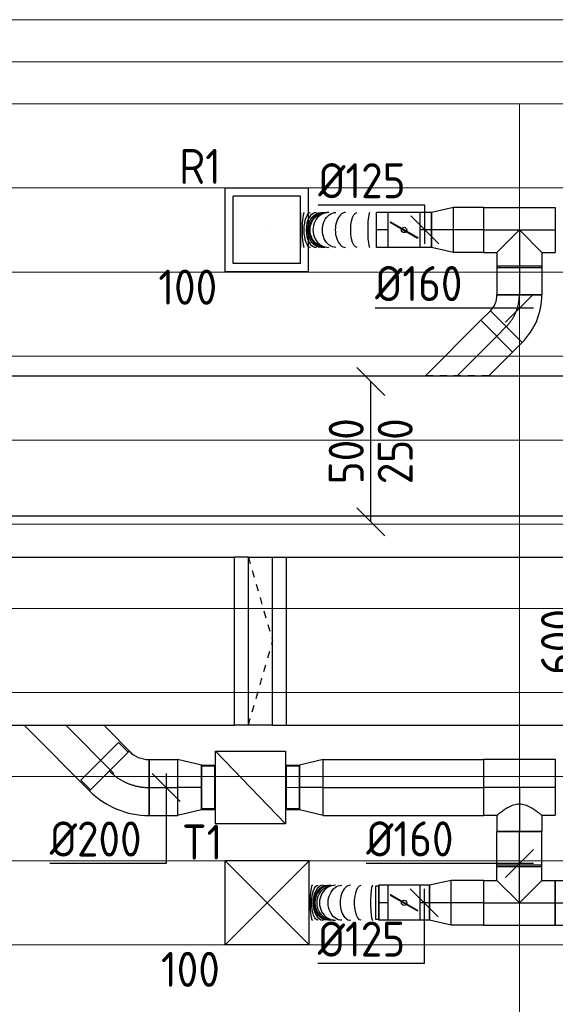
# Model space of a CAD drawing. Header units: millimetres. Extents: x -72915 to 21022, y 6278 to 52916.
# Tile 27 of 60: x -41800 to -39887, y 17236 to 20748. Entities that reach past the tile are written whole.
import ezdxf
from ezdxf.enums import TextEntityAlignment as Align

# ---------------------------------------------------------------- set-up
doc = ezdxf.new("R2010")
doc.units = ezdxf.units.MM
doc.header["$LTSCALE"] = 50
doc.linetypes.add('CENTER2', pattern=[28.575, 19.05, -3.175, 3.175, -3.175])
doc.linetypes.add('STREEPJES', pattern=[0.1, 0.05, -0.05])
for name, color, linetype in [('4plfd', 254, 'Continuous'), ('WL570---_RETOUR', 100, 'Continuous'), ('WL570---_RETOUR_HL', 1, 'Continuous'), ('WL570---_TOEVOER', 200, 'Continuous'), ('WL570---_TOEVOER_HL', 1, 'Continuous'), ('WL570---_TOEVOER_RST', 200, 'Continuous'), ('WL570---_TOEVOER_RST_HL', 1, 'Continuous'), ('WM570---_RETOUR', 2, 'Continuous'), ('WM570---_RETOUR_PR', 2, 'Continuous'), ('WM570---_TOEVOER', 2, 'Continuous'), ('WM570---_TOEVOER_PR', 2, 'Continuous'), ('WM570---_TOEVOER_RST_PR', 1, 'Continuous')]:
    doc.layers.add(name, color=color, linetype=linetype)
for name, color, linetype, lineweight in [('WL570---_BESTAAND-HARTLIJN', 161, 'Continuous', 0), ('WL570---_BESTAAND-MAATVOERING', 161, 'Continuous', 0), ('WL570---_BESTAAND-TOEVOER', 180, 'Continuous', 0)]:
    doc.layers.add(name, color=color, linetype=linetype, lineweight=lineweight)
doc.styles.add('BURO-025', font='ISO96.shx', dxfattribs={"height": 125})

# ---------------------------------------------------------------- blocks, each defined once
blk = doc.blocks.new('Groep-73')
at = {"color": 8, "linetype": 'Continuous', "lineweight": 13}
for p, q in [((-54820.8, 18699.1), (-22154.9, 18699.1)), ((-54820.8, 18699.1), (-22154.9, 18699.1)), ((-54820.8, 18399.1), (-22154.9, 18399.1)), ((-54820.8, 18099.1), (-22154.9, 18099.1)), ((-54820.8, 17799.1), (-22154.9, 17799.1)), ((-54820.8, 17499.1), (-22154.9, 17499.1)), ((-22154.9, 17199.1), (-54820.8, 17199.1)), ((-54820.8, 16899.1), (-22154.9, 16899.1)), ((-22154.9, 16599.1), (-54820.8, 16599.1)), ((-22154.9, 16299.1), (-54820.8, 16299.1)), ((-22154.9, 15999.1), (-54820.8, 15999.1))]:
    blk.add_line(p, q, dxfattribs=at)
blk = doc.blocks.new('Groep-79')
at = {"color": 8, "linetype": 'Continuous', "lineweight": 13}
for p, q in [((-22004.9, 19149), (-54854.9, 19149.1)), ((-36854.9, 18999.1), (-54854.9, 18999.1)), ((-22154.9, 18999.1), (-54854.9, 18999.1)), ((-42254.9, 18999.1), (-42254.9, 6825.7))]:
    blk.add_line(p, q, dxfattribs=at)
at = {"color": 8}
blk.add_blockref('Groep-73', (0, 0), dxfattribs=at)
blk = doc.blocks.new('Block plafond 1e verd')
at = {"layer": '4plfd'}
blk.add_blockref('Groep-79', (22004.9, -19149), dxfattribs=at)
blk = doc.blocks.new('*U360')
at = {"color": 0, "ltscale": 10}
for p, q in [((150, 150, -2500), (-150, 150, -2500)), ((-150, -150, -2500), (-150, 150, -2500)), ((150, -150, -2500), (-150, 150, -2500)), ((-150, -150, -2500), (150, 150, -2500)), ((150, -150, -2500), (150, 150, -2500)), ((150, -150, -2500), (-150, -150, -2500))]:
    blk.add_line(p, q, dxfattribs=at)
at = {"layer": 'WL570---_TOEVOER_RST_HL', "linetype": 'CENTER2'}
blk.add_circle((0, 0, -2500), 0.075, dxfattribs=at)
at = {"layer": 'WL570---_TOEVOER_RST', "color": 2, "style": 'BURO-025'}
for tag in ['MC', 'Q']:
    blk.add_attdef(tag, text='', height=125, dxfattribs=at).set_placement((0, 0), align=Align.MIDDLE)
at = {"layer": 'WM570---_TOEVOER_RST_PR', "color": 2, "style": 'BURO-025'}
blk.add_attdef('POSNR', text='', height=125, dxfattribs=at).set_placement((0, 0), align=Align.MIDDLE)
blk = doc.blocks.new('*U403')
at = {"color": 0, "ltscale": 10}
for p, q in [((149, 149, -2500), (-149, 149, -2500)), ((-149, -149, -2500), (-149, 149, -2500)), ((149, -149, -2500), (149, 149, -2500)), ((120, 120, -2500), (-120, 120, -2500)), ((-120, -120, -2500), (-120, 120, -2500)), ((120, -120, -2500), (120, 120, -2500)), ((120, -120, -2500), (-120, -120, -2500)), ((149, -149, -2500), (-149, -149, -2500))]:
    blk.add_line(p, q, dxfattribs=at)
at = {"layer": 'WL570---_RETOUR_HL', "linetype": 'CENTER2'}
blk.add_circle((0, 0, -2500), 0.075, dxfattribs=at)
at = {"layer": 'WL570---_RETOUR', "color": 2, "style": 'BURO-025'}
for tag in ['MC', 'Q']:
    blk.add_attdef(tag, text='', height=125, dxfattribs=at).set_placement((0, 0), align=Align.MIDDLE)
at = {"layer": 'WM570---_RETOUR_PR', "color": 2, "style": 'BURO-025'}
blk.add_attdef('POSNR', text='', height=125, dxfattribs=at).set_placement((0, 0), align=Align.MIDDLE)
blk = doc.blocks.new('VBX1601600016025000')
blk.add_lwpolyline([(50, -130), (300, -130), (300, 130), (50, 130)], close=True)
for points in [[(50, 80), (0, 80), (0, -80), (50, -80)], [(300, -80), (350, -80), (350, 80), (300, 80)]]:
    blk.add_lwpolyline(points)
at = {"layer": 'WL570---_BESTAAND-HARTLIJN'}
blk.add_line((300, 0), (350, 0), dxfattribs=at)
at = {"layer": 'WL570---_BESTAAND-TOEVOER'}
blk.add_line((50, -130), (300, 130), dxfattribs=at)
blk = doc.blocks.new('*U451')
at = {"color": 0, "ltscale": 10}
for p, q in [((-80, 80, -2700), (-80, 134.9, -2700)), ((-80, 134.9, -2700), (80, 134.9, -2700)), ((80, 80, -2700), (80, 134.9, -2700)), ((-128.3, 80, -2700), (-80, 80, -2700)), ((-128.3, 80, -2700), (-128.3, -80, -2700)), ((-80, 80, -2700), (0, 0, -2700)), ((80, 80, -2700), (0, 0, -2700)), ((80, 80, -2700), (128.3, 80, -2700)), ((128.3, 80, -2700), (128.3, -80, -2700)), ((-128.3, -80, -2700), (128.3, -80, -2700))]:
    blk.add_line(p, q, dxfattribs=at)
at = {"layer": 'WL570---_TOEVOER_HL', "linetype": 'CENTER2'}
for p, q in [((0, 0, -2700), (0, 134.9, -2700)), ((-128.3, 0, -2700), (128.3, 0, -2700))]:
    blk.add_line(p, q, dxfattribs=at)
at = {"layer": 'WM570---_TOEVOER_PR', "color": 2, "style": 'BURO-025'}
blk.add_attdef('POSNR', text='', height=125, dxfattribs=at).set_placement((0, 0), align=Align.MIDDLE)
blk = doc.blocks.new('*U454')
at = {"color": 0, "ltscale": 10}
for p, q in [((0, 80, -2700), (126.3, 80, -2700)), ((0, -80, -2700), (0, 80, -2700)), ((126.3, 80, -2700), (126.3, -80, -2700)), ((0, -80, -2700), (126.3, -80, -2700))]:
    blk.add_line(p, q, dxfattribs=at)
at = {"layer": 'WL570---_TOEVOER_HL', "linetype": 'CENTER2'}
blk.add_line((0, 0, -2700), (126.3, 0, -2700), dxfattribs=at)
at = {"layer": 'WM570---_TOEVOER_PR', "color": 2, "style": 'BURO-025'}
blk.add_attdef('POSNR', text='', height=125, dxfattribs=at).set_placement((0, 0), align=Align.MIDDLE)
blk = doc.blocks.new('*U455')
at = {"color": 0, "ltscale": 10}
for p, q in [((0, 80, -2700), (114.8, 80, -2700)), ((0, -80, -2700), (0, 80, -2700)), ((114.8, 80, -2700), (114.8, -80, -2700)), ((0, -80, -2700), (114.8, -80, -2700))]:
    blk.add_line(p, q, dxfattribs=at)
at = {"layer": 'WL570---_TOEVOER_HL', "linetype": 'CENTER2'}
blk.add_line((0, 0, -2700), (114.8, 0, -2700), dxfattribs=at)
at = {"layer": 'WM570---_TOEVOER_PR', "color": 2, "style": 'BURO-025'}
blk.add_attdef('POSNR', text='', height=125, dxfattribs=at).set_placement((0, 0), align=Align.MIDDLE)
blk = doc.blocks.new('*U456')
at = {"color": 0, "ltscale": 10}
for p, q in [((0, 62.5, -2700), (34, 62.5, -2700)), ((0, -62.5, -2700), (0, 62.5, -2700)), ((0, -62.5, -2700), (34, -62.5, -2700))]:
    blk.add_line(p, q, dxfattribs=at)
at = {"layer": 'WL570---_TOEVOER_HL', "linetype": 'CENTER2'}
blk.add_line((0, 0, -2700), (34, 0, -2700), dxfattribs=at)
at = {"layer": 'WM570---_TOEVOER_PR', "color": 2, "style": 'BURO-025'}
blk.add_attdef('POSNR', text='', height=125, dxfattribs=at).set_placement((0, 0), align=Align.MIDDLE)
blk = doc.blocks.new('*U457')
at = {"color": 0, "ltscale": 10}
for p, q in [((0, 80, -2700), (78.2, 62.5, -2700)), ((0, 80, -2700), (0, -80, -2700)), ((78.2, 62.5, -2700), (78.2, -62.5, -2700)), ((0, -80, -2700), (78.2, -62.5, -2700))]:
    blk.add_line(p, q, dxfattribs=at)
at = {"layer": 'WL570---_TOEVOER_HL', "linetype": 'CENTER2'}
blk.add_line((0, 0, -2700), (78.2, 0, -2700), dxfattribs=at)
for centre in [(0, 0, -2700), (78.2, 0, -2700)]:
    blk.add_circle(centre, 0.075, dxfattribs=at)
at = {"layer": 'WM570---_TOEVOER_PR', "color": 2, "style": 'BURO-025'}
blk.add_attdef('POSNR', text='', height=125, dxfattribs=at).set_placement((0, 0), align=Align.MIDDLE)
blk = doc.blocks.new('*U458')
at = {"ltscale": 10}
for p, q in [((-56.4, 62.5, -2700), (56.5, 62.5, -2700)), ((-56.4, -62.5, -2700), (-56.4, 62.5, -2700)), ((56.5, 62.5, -2700), (56.5, -62.5, -2700)), ((90.4, 59.4, -2700), (100.8, 59.4, -2700)), ((100.8, 59.4, -2700), (100.8, -59.4, -2700)), ((-49.4, 27.3, -2700), (-48.4, 29.1, -2700)), ((48.4, -29.1, -2700), (-49.4, 27.3, -2700)), ((49.4, -27.3, -2700), (-48.4, 29.1, -2700)), ((48.4, -29.1, -2700), (49.4, -27.3, -2700)), ((-56.4, -62.5, -2700), (56.5, -62.5, -2700)), ((90.4, -59.4, -2700), (100.8, -59.4, -2700))]:
    blk.add_line(p, q, dxfattribs=at)
blk.add_circle((0, 0, -2700), 9.41, dxfattribs=at)
at = {"layer": 'WL570---_TOEVOER', "color": 2, "style": 'BURO-025'}
blk.add_attdef('I', text='', height=125, dxfattribs=at).set_placement((0, 0), align=Align.MIDDLE)
at = {"layer": 'WM570---_TOEVOER_PR', "color": 2, "style": 'BURO-025'}
blk.add_attdef('POSNR', text='', height=125, dxfattribs=at).set_placement((0, 0), align=Align.MIDDLE)
blk = doc.blocks.new('*U459')
at = {"color": 0, "ltscale": 10}
for p, q in [((0, 80, -2700), (101.5, 80, -2700)), ((0, -80, -2700), (0, 80, -2700)), ((101.5, 80, -2700), (101.5, -80, -2700)), ((0, -80, -2700), (101.5, -80, -2700))]:
    blk.add_line(p, q, dxfattribs=at)
at = {"layer": 'WL570---_TOEVOER_HL', "linetype": 'CENTER2'}
blk.add_line((0, 0, -2700), (101.5, 0, -2700), dxfattribs=at)
at = {"layer": 'WM570---_TOEVOER_PR', "color": 2, "style": 'BURO-025'}
blk.add_attdef('POSNR', text='', height=125, dxfattribs=at).set_placement((0, 0), align=Align.MIDDLE)
blk = doc.blocks.new('*U463')
at = {"color": 0, "ltscale": 10}
for p, q in [((0, 62.5, -2700), (34, 62.5, -2700)), ((34, 62.5, -2700), (34, -62.5, -2700)), ((0, -62.5, -2700), (34, -62.5, -2700))]:
    blk.add_line(p, q, dxfattribs=at)
at = {"layer": 'WL570---_TOEVOER_HL', "linetype": 'CENTER2'}
blk.add_line((0, 0, -2700), (34, 0, -2700), dxfattribs=at)
at = {"layer": 'WM570---_TOEVOER_PR', "color": 2, "style": 'BURO-025'}
blk.add_attdef('POSNR', text='', height=125, dxfattribs=at).set_placement((0, 0), align=Align.MIDDLE)
blk = doc.blocks.new('*U464')
at = {"color": 0, "ltscale": 10}
for p, q in [((0, -62.5, -2700), (0, 62.5, -2700)), ((247.9, 62.5, -2700), (247.9, -62.5, -2700))]:
    blk.add_line(p, q, dxfattribs=at)
for centre, major_axis, ratio, start_param, end_param in [((21.5, 0, -2700), (0, -62.5), 0.127721, 0, 3.141593), ((100.6, 0, -2700), (0, -62.5), 0.59813, 0, 3.141593), ((154.3, 0, -2700), (0, -62.5), 0.917398, 0, 3.141593), ((170.7, 0, -2700), (0, 62.5), 0.917398, 3.141593, 6.283185), ((197.6, 0, -2700), (0, 62.5), 0.59813, 3.141593, 6.283185), ((237.1, 0, -2700), (0, 62.5), 0.127721, 3.141593, 6.283185)]:
    blk.add_ellipse(centre, major_axis=major_axis, ratio=ratio, start_param=start_param, end_param=end_param, dxfattribs=at)
at = {"color": 0, "ltscale": 10, "extrusion": (0, 0, -1)}
for centre, major_axis, ratio, start_param, end_param in [((63.1, 0, -2700), (0, 62.5), 0.374962, 0, 3.141593), ((131.6, 0, -2700), (0, 62.5), 0.782896, 0, 3.141593), ((160.6, 0, -2700), (0, 62.5), 0.955199, 0, 3.141593), ((182.1, 0, -2700), (0, -62.5), 0.782896, 3.141593, 6.283185), ((216.4, 0, -2700), (0, -62.5), 0.374962, 3.141593, 6.283185)]:
    blk.add_ellipse(centre, major_axis=major_axis, ratio=ratio, start_param=start_param, end_param=end_param, dxfattribs=at)
at = {"layer": 'WM570---_TOEVOER_PR', "color": 2, "style": 'BURO-025'}
blk.add_attdef('POSNR', text='', height=125, dxfattribs=at).set_placement((0, 0), align=Align.MIDDLE)
blk = doc.blocks.new('*U468')
at = {"layer": 'WM570---_TOEVOER', "color": 0, "ltscale": 10}
for p, q in [((-50, -50), (50, 50)), ((50, 0), (-546.9, 0))]:
    blk.add_line(p, q, dxfattribs=at)
at = {"layer": 'WM570---_TOEVOER', "color": 0, "style": 'BURO-025'}
blk.add_text('%%c160', height=125, dxfattribs=at).set_placement((-546.9, 25))
blk = doc.blocks.new('*U473')
at = {"color": 0, "ltscale": 10}
for p, q in [((0, 100), (101.8, 100)), ((0, -100), (0, 100)), ((101.8, 100), (101.8, -100)), ((0, -100), (101.8, -100))]:
    blk.add_line(p, q, dxfattribs=at)
at = {"layer": 'WL570---_TOEVOER_HL', "linetype": 'CENTER2'}
blk.add_line((0, 0), (101.8, 0), dxfattribs=at)
at = {"layer": 'WM570---_TOEVOER_PR', "color": 2, "style": 'BURO-025'}
blk.add_attdef('POSNR', text='', height=125, dxfattribs=at).set_placement((0, 0), align=Align.MIDDLE)
blk = doc.blocks.new('*U474')
at = {"color": 0, "ltscale": 10}
for p, q in [((-82.8, -95), (-82.8, 100)), ((129.3, 12.2), (-12.2, -129.3)), ((125.7, 8.6), (-8.6, -125.7)), ((125.7, 8.6), (160.7, -26.4)), ((160.7, -26.4), (26.4, -160.7)), ((-8.6, -125.7), (26.4, -160.7))]:
    blk.add_line(p, q, dxfattribs=at)
for radius in [299.9, 99.9]:
    blk.add_arc((-82.8, -199.9), radius, 45, 90, dxfattribs=at)
at = {"layer": 'WL570---_TOEVOER_HL', "linetype": 'CENTER2'}
blk.add_arc((-82.8, -199.9), 199.9, 45, 90, dxfattribs=at)
at = {"layer": 'WM570---_TOEVOER_PR', "color": 2, "style": 'BURO-025'}
blk.add_attdef('POSNR', text='', height=125, dxfattribs=at).set_placement((0, 0), align=Align.MIDDLE)
blk = doc.blocks.new('*U475')
at = {"color": 0, "ltscale": 10}
for p, q in [((0, 100), (85.2, 80)), ((0, 100), (0, -95)), ((85.2, 80), (85.2, -80)), ((85.2, 76), (131.9, 76)), ((131.9, 76), (131.9, -76)), ((131.9, 76), (131.9, -76)), ((0, -100), (85.2, -80)), ((85.2, -76), (131.9, -76))]:
    blk.add_line(p, q, dxfattribs=at)
at = {"layer": 'WL570---_TOEVOER_HL', "linetype": 'CENTER2'}
blk.add_line((0, 0), (85.2, 0), dxfattribs=at)
for centre in [(0, 0), (85.2, 0)]:
    blk.add_circle(centre, 0.075, dxfattribs=at)
at = {"layer": 'WM570---_TOEVOER_PR', "color": 2, "style": 'BURO-025'}
blk.add_attdef('POSNR', text='', height=125, dxfattribs=at).set_placement((0, 0), align=Align.MIDDLE)
blk = doc.blocks.new('*U476')
at = {"color": 0, "ltscale": 10}
for p, q in [((0, 100, -2700), (571.9, 100, -2700)), ((0, -100, -2700), (0, 100, -2700)), ((571.9, 95.8, -2700), (571.9, -100, -2700)), ((0, -100, -2700), (571.9, -100, -2700))]:
    blk.add_line(p, q, dxfattribs=at)
at = {"layer": 'WL570---_TOEVOER_HL', "linetype": 'CENTER2'}
blk.add_line((0, 0, -2700), (571.9, 0, -2700), dxfattribs=at)
at = {"layer": 'WM570---_TOEVOER_PR', "color": 2, "style": 'BURO-025'}
blk.add_attdef('POSNR', text='', height=125, dxfattribs=at).set_placement((0, 0), align=Align.MIDDLE)
blk = doc.blocks.new('*U477')
at = {"color": 0, "ltscale": 10}
for p, q in [((0, 100, -2700), (85.2, 80, -2700)), ((0, 100, -2700), (0, -100, -2700)), ((85.2, 80, -2700), (85.2, -80, -2700)), ((85.2, 76, -2700), (131.9, 76, -2700)), ((131.9, 76, -2700), (131.9, -76, -2700)), ((131.9, 76, -2700), (131.9, -76, -2700)), ((0, -100, -2700), (85.2, -80, -2700)), ((85.2, -76, -2700), (131.9, -76, -2700))]:
    blk.add_line(p, q, dxfattribs=at)
at = {"layer": 'WL570---_TOEVOER_HL', "linetype": 'CENTER2'}
blk.add_line((0, 0, -2700), (85.2, 0, -2700), dxfattribs=at)
for centre in [(0, 0, -2700), (85.2, 0, -2700)]:
    blk.add_circle(centre, 0.075, dxfattribs=at)
at = {"layer": 'WM570---_TOEVOER_PR', "color": 2, "style": 'BURO-025'}
blk.add_attdef('POSNR', text='', height=125, dxfattribs=at).set_placement((0, 0), align=Align.MIDDLE)
blk = doc.blocks.new('*U480')
at = {"color": 0, "ltscale": 10}
for p, q in [((-128.3, 100, -2700), (128.3, 100, -2700)), ((-128.3, 100, -2700), (-128.3, -95, -2700)), ((128.3, 100, -2700), (128.3, -100, -2700)), ((-128.3, -100, -2700), (-80, -100, -2700)), ((-80, -100, -2700), (-80, -157.3, -2700)), ((80, -100, -2700), (128.3, -100, -2700)), ((80, -100, -2700), (80, -157.3, -2700)), ((80, -157.3, -2700), (-80, -157.3, -2700))]:
    blk.add_line(p, q, dxfattribs=at)
blk.add_spline([(80, -100, -2700), (77.3, -97.8, -2700), (69.3, -91.7, -2700), (56.6, -82.5, -2700), (40, -72.1, -2700), (20.7, -63.5, -2700), (0, -60, -2700), (-20.7, -63.5, -2700), (-40, -72.1, -2700), (-56.6, -82.5, -2700), (-69.3, -91.7, -2700), (-77.3, -97.8, -2700), (-80, -100, -2700)], degree=3, dxfattribs=at)
at = {"layer": 'WL570---_TOEVOER_HL', "linetype": 'CENTER2'}
for p, q in [((-128.3, 0, -2700), (128.3, 0, -2700)), ((0, 0, -2700), (0, -157.3, -2700))]:
    blk.add_line(p, q, dxfattribs=at)
at = {"layer": 'WM570---_TOEVOER_PR', "color": 2, "style": 'BURO-025'}
blk.add_attdef('POSNR', text='', height=125, dxfattribs=at).set_placement((0, 0), align=Align.MIDDLE)
blk = doc.blocks.new('*U467')
at = {"layer": 'WM570---_TOEVOER', "color": 0, "ltscale": 10}
for p, q in [((50, -50), (-50, 50)), ((0, 50), (0, -217)), ((0, -217), (-380.4, -217))]:
    blk.add_line(p, q, dxfattribs=at)
at = {"layer": 'WM570---_TOEVOER', "color": 0, "style": 'BURO-025'}
blk.add_text('%%c125', height=125, dxfattribs=at).set_placement((-380.4, -192))
blk = doc.blocks.new('*U487')
at = {"layer": 'WM570---_TOEVOER', "color": 0, "ltscale": 10}
for p, q in [((50, 250), (-50, 350)), ((0, -300), (0, 300)), ((50, -350), (-50, -250))]:
    blk.add_line(p, q, dxfattribs=at)
at = {"layer": 'WM570---_TOEVOER', "color": 0, "style": 'BURO-025'}
for s, p in [('600', (-25, -120.5)), ('200', (150, -120.5)), ('200', (150, -120.5))]:
    blk.add_text(s, height=125, rotation=90, dxfattribs=at).set_placement(p)
blk = doc.blocks.new('*U489')
at = {"layer": 'WM570---_TOEVOER', "color": 0, "ltscale": 10}
for p, q in [((50, -50), (-50, 50)), ((0, 50), (0, -271.1)), ((0, -271.1), (-416.1, -271.1))]:
    blk.add_line(p, q, dxfattribs=at)
at = {"layer": 'WM570---_TOEVOER', "color": 0, "style": 'BURO-025'}
blk.add_text('%%c200', height=125, dxfattribs=at).set_placement((-416.1, -246.1))
blk = doc.blocks.new('*U548')
at = {"layer": 'WM570---_RETOUR', "color": 0, "ltscale": 10}
for p, q in [((-50, -50), (50, 50)), ((50, 0), (-515.1, 0))]:
    blk.add_line(p, q, dxfattribs=at)
at = {"layer": 'WM570---_RETOUR', "color": 0, "style": 'BURO-025'}
blk.add_text('%%c160', height=125, dxfattribs=at).set_placement((-515.1, 25))
blk = doc.blocks.new('*U550')
at = {"layer": 'WM570---_RETOUR', "color": 0, "ltscale": 10}
for p, q in [((0, 88.2), (-380.4, 88.2)), ((0, -50), (0, 88.2)), ((50, -50), (-50, 50))]:
    blk.add_line(p, q, dxfattribs=at)
at = {"layer": 'WM570---_RETOUR', "color": 0, "style": 'BURO-025'}
blk.add_text('%%c125', height=125, dxfattribs=at).set_placement((-380.4, 113.2))
blk = doc.blocks.new('*U552')
at = {"layer": 'WM570---_RETOUR', "color": 0, "ltscale": 10}
for p, q in [((50, 200), (-50, 300)), ((0, -250), (0, 250)), ((50, -300), (-50, -200))]:
    blk.add_line(p, q, dxfattribs=at)
at = {"layer": 'WM570---_RETOUR', "color": 0, "style": 'BURO-025'}
for s, p in [('500', (-25, -116.1)), ('250', (150, -116.1)), ('250', (150, -116.1))]:
    blk.add_text(s, height=125, rotation=90, dxfattribs=at).set_placement(p)
blk = doc.blocks.new('*U648')
at = {"color": 0, "ltscale": 10}
for p, q in [((0, 80, -2650), (48, 80, -2650)), ((0, -80, -2650), (0, 80, -2650)), ((48, 80, -2650), (48, -80, -2650)), ((0, -80, -2650), (48, -80, -2650))]:
    blk.add_line(p, q, dxfattribs=at)
at = {"layer": 'WL570---_RETOUR_HL', "linetype": 'CENTER2'}
blk.add_line((0, 0, -2650), (48, 0, -2650), dxfattribs=at)
at = {"layer": 'WM570---_RETOUR_PR', "color": 2, "style": 'BURO-025'}
blk.add_attdef('POSNR', text='', height=125, dxfattribs=at).set_placement((0, 0), align=Align.MIDDLE)
blk = doc.blocks.new('*U649')
at = {"color": 0, "ltscale": 10}
for p, q in [((0, 113.1, -2650), (198, -84.9, -2650)), ((198, -84.9, -2650), (84.9, -198, -2650)), ((0, -113.1, -2650), (84.9, -198, -2650))]:
    blk.add_line(p, q, dxfattribs=at)
at = {"color": 9, "linetype": 'STREEPJES', "ltscale": 10}
blk.add_line((0, -113.1, -2650), (0, 113.1, -2650), dxfattribs=at)
at = {"layer": 'WL570---_RETOUR_HL', "linetype": 'CENTER2'}
blk.add_line((0, 0, -2650), (141.4, -141.4, -2650), dxfattribs=at)
at = {"layer": 'WM570---_RETOUR_PR', "color": 2, "style": 'BURO-025'}
blk.add_attdef('POSNR', text='', height=125, dxfattribs=at).set_placement((0, 0), align=Align.MIDDLE)
blk = doc.blocks.new('*U650')
at = {"color": 0, "ltscale": 10}
for p, q in [((-66.3, -80, -2650), (-66.3, 80, -2650)), ((103.4, 9.7, -2650), (-9.7, -103.4, -2650))]:
    blk.add_line(p, q, dxfattribs=at)
for radius in [240.1, 80.1]:
    blk.add_arc((-66.3, -160.1, -2650), radius, 45, 90, dxfattribs=at)
at = {"layer": 'WL570---_RETOUR_HL', "linetype": 'CENTER2'}
blk.add_arc((-66.3, -160.1, -2650), 160.1, 45, 90, dxfattribs=at)
at = {"layer": 'WM570---_RETOUR_PR', "color": 2, "style": 'BURO-025'}
blk.add_attdef('POSNR', text='', height=125, dxfattribs=at).set_placement((0, 0), align=Align.MIDDLE)
blk = doc.blocks.new('*U653')
at = {"color": 0, "ltscale": 10}
for p, q in [((-128.3, 80, -2650), (128.3, 80, -2650)), ((-128.3, 80, -2650), (-128.3, -80, -2650)), ((128.3, 80, -2650), (128.3, -80, -2650)), ((0, 0, -2650), (-80, -80, -2650)), ((0, 0, -2650), (80, -80, -2650)), ((-128.3, -80, -2650), (-80, -80, -2650)), ((-80, -80, -2650), (-80, -134.9, -2650)), ((80, -80, -2650), (128.3, -80, -2650)), ((80, -80, -2650), (80, -134.9, -2650)), ((80, -134.9, -2650), (-80, -134.9, -2650))]:
    blk.add_line(p, q, dxfattribs=at)
at = {"layer": 'WL570---_RETOUR_HL', "linetype": 'CENTER2'}
for p, q in [((-128.3, 0, -2650), (128.3, 0, -2650)), ((0, 0, -2650), (0, -134.9, -2650))]:
    blk.add_line(p, q, dxfattribs=at)
at = {"layer": 'WM570---_RETOUR_PR', "color": 2, "style": 'BURO-025'}
blk.add_attdef('POSNR', text='', height=125, dxfattribs=at).set_placement((0, 0), align=Align.MIDDLE)
blk = doc.blocks.new('*U654')
at = {"color": 0, "ltscale": 10}
for p, q in [((0, 80, -2650), (107.4, 80, -2650)), ((0, -80, -2650), (0, 80, -2650)), ((107.4, 80, -2650), (107.4, -80, -2650)), ((0, -80, -2650), (107.4, -80, -2650))]:
    blk.add_line(p, q, dxfattribs=at)
at = {"layer": 'WL570---_RETOUR_HL', "linetype": 'CENTER2'}
blk.add_line((0, 0, -2650), (107.4, 0, -2650), dxfattribs=at)
at = {"layer": 'WM570---_RETOUR_PR', "color": 2, "style": 'BURO-025'}
blk.add_attdef('POSNR', text='', height=125, dxfattribs=at).set_placement((0, 0), align=Align.MIDDLE)
blk = doc.blocks.new('*U655')
at = {"color": 0, "ltscale": 10}
for p, q in [((0, 80, -2650), (78.2, 62.5, -2650)), ((0, 80, -2650), (0, -80, -2650)), ((78.2, 62.5, -2650), (78.2, -62.5, -2650)), ((0, -80, -2650), (78.2, -62.5, -2650))]:
    blk.add_line(p, q, dxfattribs=at)
at = {"layer": 'WL570---_RETOUR_HL', "linetype": 'CENTER2'}
blk.add_line((0, 0, -2650), (78.2, 0, -2650), dxfattribs=at)
for centre in [(0, 0, -2650), (78.2, 0, -2650)]:
    blk.add_circle(centre, 0.075, dxfattribs=at)
at = {"layer": 'WM570---_RETOUR_PR', "color": 2, "style": 'BURO-025'}
blk.add_attdef('POSNR', text='', height=125, dxfattribs=at).set_placement((0, 0), align=Align.MIDDLE)
blk = doc.blocks.new('*U656')
at = {"color": 0, "ltscale": 10}
for p, q in [((0, 62.5, -2650), (41.5, 62.5, -2650)), ((0, -62.5, -2650), (0, 62.5, -2650)), ((0, -62.5, -2650), (41.5, -62.5, -2650))]:
    blk.add_line(p, q, dxfattribs=at)
at = {"layer": 'WL570---_RETOUR_HL', "linetype": 'CENTER2'}
blk.add_line((0, 0, -2650), (41.5, 0, -2650), dxfattribs=at)
at = {"layer": 'WM570---_RETOUR_PR', "color": 2, "style": 'BURO-025'}
blk.add_attdef('POSNR', text='', height=125, dxfattribs=at).set_placement((0, 0), align=Align.MIDDLE)
blk = doc.blocks.new('*U657')
at = {"ltscale": 10}
for p, q in [((-56.4, 62.5, -2650), (56.5, 62.5, -2650)), ((-56.4, -62.5, -2650), (-56.4, 62.5, -2650)), ((56.5, 62.5, -2650), (56.5, -62.5, -2650)), ((-49.4, 27.3, -2650), (-48.4, 29.1, -2650)), ((48.4, -29.1, -2650), (-49.4, 27.3, -2650)), ((49.4, -27.3, -2650), (-48.4, 29.1, -2650)), ((48.4, -29.1, -2650), (49.4, -27.3, -2650)), ((-56.4, -62.5, -2650), (56.5, -62.5, -2650))]:
    blk.add_line(p, q, dxfattribs=at)
blk.add_circle((0, 0, -2650), 9.41, dxfattribs=at)
at = {"layer": 'WL570---_RETOUR', "color": 2, "style": 'BURO-025'}
blk.add_attdef('I', text='', height=125, dxfattribs=at).set_placement((0, 0), align=Align.MIDDLE)
at = {"layer": 'WM570---_RETOUR_PR', "color": 2, "style": 'BURO-025'}
blk.add_attdef('POSNR', text='', height=125, dxfattribs=at).set_placement((0, 0), align=Align.MIDDLE)
blk = doc.blocks.new('*U658')
at = {"color": 0, "ltscale": 10}
for p, q in [((0, 80, -2650), (103.4, 80, -2650)), ((0, -80, -2650), (0, 80, -2650)), ((103.4, 80, -2650), (103.4, -80, -2650)), ((0, -80, -2650), (103.4, -80, -2650))]:
    blk.add_line(p, q, dxfattribs=at)
at = {"layer": 'WL570---_RETOUR_HL', "linetype": 'CENTER2'}
blk.add_line((0, 0, -2650), (103.4, 0, -2650), dxfattribs=at)
at = {"layer": 'WM570---_RETOUR_PR', "color": 2, "style": 'BURO-025'}
blk.add_attdef('POSNR', text='', height=125, dxfattribs=at).set_placement((0, 0), align=Align.MIDDLE)
blk = doc.blocks.new('*U662')
at = {"color": 0, "ltscale": 10}
for p, q in [((0, 62.5, -2650), (41.5, 62.5, -2650)), ((41.5, 62.5, -2650), (41.5, -62.5, -2650)), ((0, -62.5, -2650), (41.5, -62.5, -2650))]:
    blk.add_line(p, q, dxfattribs=at)
at = {"layer": 'WL570---_RETOUR_HL', "linetype": 'CENTER2'}
blk.add_line((0, 0, -2650), (41.5, 0, -2650), dxfattribs=at)
at = {"layer": 'WM570---_RETOUR_PR', "color": 2, "style": 'BURO-025'}
blk.add_attdef('POSNR', text='', height=125, dxfattribs=at).set_placement((0, 0), align=Align.MIDDLE)
blk = doc.blocks.new('*U663')
at = {"color": 0, "ltscale": 10}
blk.add_line((270.2, 62.5, -2650), (270.2, -62.5, -2650), dxfattribs=at)
for centre, major_axis, ratio, start_param, end_param in [((24, 0, -2650), (0, -62.5), 0.125156, 0, 3.141593), ((110.7, 0, -2650), (0, -62.5), 0.587653, 0, 3.141593), ((170.6, 0, -2650), (0, -62.5), 0.907377, 0, 3.141593), ((184.8, 0, -2650), (0, 62.5), 0.907377, 3.141593, 6.283185), ((214.9, 0, -2650), (0, 62.5), 0.587653, 3.141593, 6.283185), ((258.4, 0, -2650), (0, 62.5), 0.125156, 3.141593, 6.283185)]:
    blk.add_ellipse(centre, major_axis=major_axis, ratio=ratio, start_param=start_param, end_param=end_param, dxfattribs=at)
at = {"color": 0, "ltscale": 10, "extrusion": (0, 0, -1)}
for centre, major_axis, ratio, start_param, end_param in [((69.5, 0, -2650), (0, 62.5), 0.367748, 0, 3.141593), ((145.1, 0, -2650), (0, 62.5), 0.771306, 0, 3.141593), ((178.2, 0, -2650), (0, 62.5), 0.947424, 0, 3.141593), ((197.6, 0, -2650), (0, -62.5), 0.771306, 3.141593, 6.283185), ((235.6, 0, -2650), (0, -62.5), 0.367748, 3.141593, 6.283185)]:
    blk.add_ellipse(centre, major_axis=major_axis, ratio=ratio, start_param=start_param, end_param=end_param, dxfattribs=at)
at = {"layer": 'WM570---_RETOUR_PR', "color": 2, "style": 'BURO-025'}
blk.add_attdef('POSNR', text='', height=125, dxfattribs=at).set_placement((0, 0), align=Align.MIDDLE)
blk = doc.blocks.new('*U680')
at = {"color": 0, "ltscale": 10}
for p, q in [((0, 250, -2700), (7170.6, 250, -2700)), ((0, -250, -2700), (7170.6, -250, -2700))]:
    blk.add_line(p, q, dxfattribs=at)
at = {"layer": 'WM570---_RETOUR_PR', "color": 2, "style": 'BURO-025'}
blk.add_attdef('POSNR', text='', height=125, dxfattribs=at).set_placement((0, 0), align=Align.MIDDLE)
blk = doc.blocks.new('*U869')
at = {"color": 0, "ltscale": 10}
for p, q in [((0, 300, -25), (7186.5, 300, -25)), ((7186.5, -300, -25), (7186.5, 300, -25)), ((0, -300, -25), (7186.5, -300, -25))]:
    blk.add_line(p, q, dxfattribs=at)
at = {"layer": 'WM570---_TOEVOER_PR', "color": 2, "style": 'BURO-025'}
blk.add_attdef('POSNR', text='', height=125, dxfattribs=at).set_placement((0, 0), align=Align.MIDDLE)
blk = doc.blocks.new('*U870')
at = {"color": 0, "ltscale": 10}
for p, q in [((0, 300, -25), (-50, 300, -25)), ((-50, -300, -25), (-50, 300, -25)), ((0, 300, -25), (86.6, 300, -25)), ((0, -300, -25), (0, 300, -25)), ((86.6, 300, -25), (136.6, 300, -25)), ((86.6, -300, -25), (86.6, 300, -25)), ((136.6, -300, -25), (136.6, 300, -25)), ((0, -300, -25), (-50, -300, -25)), ((86.6, -300, -25), (0, -300, -25)), ((86.6, -300, -25), (136.6, -300, -25))]:
    blk.add_line(p, q, dxfattribs=at)
at = {"color": 9, "linetype": 'STREEPJES', "ltscale": 10}
for p in [(0, 300, -25), (0, -300, -25)]:
    blk.add_line(p, (86.6, 0, -25), dxfattribs=at)
at = {"layer": 'WM570---_TOEVOER_PR', "color": 2, "style": 'BURO-025'}
blk.add_attdef('POSNR', text='', height=125, dxfattribs=at).set_placement((0, 0), align=Align.MIDDLE)
blk = doc.blocks.new('*U871')
at = {"color": 0, "ltscale": 10}
for p, q in [((0, 300, -50), (6139.4, 300, -50)), ((0, -300, -50), (0, 300, -50)), ((0, -300, -50), (6139.4, -300, -50))]:
    blk.add_line(p, q, dxfattribs=at)
at = {"layer": 'WM570---_TOEVOER_PR', "color": 2, "style": 'BURO-025'}
blk.add_attdef('POSNR', text='', height=125, dxfattribs=at).set_placement((0, 0), align=Align.MIDDLE)

msp = doc.modelspace()

# ---------------------------------------------------------------- linework, layer by layer
at = {"layer": 'WL570---_BESTAAND-MAATVOERING'}
for p, q in [((-52566.7, 20748.4), (-34764.6, 20748.4)), ((-52816.7, 19548.4), (-20816.9, 19548.4))]:
    msp.add_line(p, q, dxfattribs=at)
at = {"layer": 'WL570---_TOEVOER'}
for p, q in [((-41538.2, 17985.7), (-41783.9, 18231.4)), ((-41395.3, 18127.7), (-41496.1, 18228.5))]:
    msp.add_line(p, q, dxfattribs=at)
at = {"layer": 'WL570---_TOEVOER_HL', "linetype": 'CENTER2'}
msp.add_line((-41464, 18059.9), (-41635.4, 18231.4), dxfattribs=at)

# ---------------------------------------------------------------- block references
at = {"layer": 'WL570---_RETOUR'}
ref = msp.add_blockref('*U403', (-40916.9, 19998.4, 2500), dxfattribs=at)
ref.add_attrib('Q', '100', dxfattribs={"color": 2, "height": 125, "style": 'BURO-025'}).set_placement((-41199.5, 19794.4), align=Align.MIDDLE)
ref.add_attrib('MC', 'R1', dxfattribs={"color": 2, "height": 125, "style": 'BURO-025'}).set_placement((-41155.6, 20225), align=Align.MIDDLE)
for name, p, rotation in [('*U663', (-40525.2, 19998.4, 2650), 180), ('*U662', (-40483.7, 19998.4, 2650), 180), ('*U657', (-40427.2, 19998.4, 2650), 180), ('*U656', (-40329.3, 19998.4, 2650), 180), ('*U655', (-40251.1, 19998.4, 2650), 180), ('*U654', (-40143.7, 19998.4, 2650), 180), ('*U658', (-40015.4, 19870.1, 2650), 270), ('*U650', (-40015.4, 19700.4, 2650), 270), ('*U648', (-40062.2, 19653.5, 2650), 225), ('*U649', (-40237.6, 19478.1, 2650), 90)]:
    msp.add_blockref(name, p, dxfattribs=dict(at, rotation=rotation))
for name, p in [('*U653', (-40015.4, 19998.4, 2650)), ('*U680', (-43187.5, 19228.1, 2700))]:
    msp.add_blockref(name, p, dxfattribs=at)
at = {"layer": 'WL570---_TOEVOER'}
for name, p in [('*U869', (-48219.5, 18531.4, 25)), ('*U870', (-40983, 18531.4, 25)), ('*U871', (-40846.4, 18531.4, 50)), ('*U473', (-41337.8, 18009.5)), ('*U475', (-41236, 18010.8)), ('*U476', (-40715.6, 18009.5, 2700)), ('*U480', (-40015.4, 18010.4, 2700)), ('*U451', (-40015.4, 17598.4, 2700)), ('*U459', (-39887.1, 17598.4, 2700))]:
    msp.add_blockref(name, p, dxfattribs=at)
for name, p, rotation in [('*U474', (-41420.6, 18009.5), 180), ('*U477', (-40715.6, 18009.5, 2700), 180), ('*U454', (-40015.4, 17726.7, 2700), 89.99999999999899), ('*U457', (-40258.4, 17598.4, 2700), 180), ('*U455', (-40143.7, 17598.4, 2700), 180), ('*U464', (-40517.5, 17598.4, 2700), 180), ('*U458', (-40427.1, 17598.4, 2700), 180), ('*U463', (-40483.5, 17598.4, 2700), 180), ('*U456', (-40336.6, 17598.4, 2700), 180)]:
    msp.add_blockref(name, p, dxfattribs=dict(at, rotation=rotation))
at = {"layer": 'WL570---_TOEVOER', "xscale": -1, "rotation": 180}
msp.add_blockref('VBX1601600016025000', (-41150.8, 18009.5), dxfattribs=at)
at = {"layer": 'WL570---_TOEVOER'}
ref = msp.add_blockref('*U360', (-40915.4, 17598.4, 2500), dxfattribs=at)
ref.add_attrib('Q', '100', (-41295, 17298.5), dxfattribs={"layer": 'WL570---_TOEVOER_RST', "color": 2, "height": 125, "style": 'BURO-025'})
ref.add_attrib('MC', 'T1', (-41220.5, 17752.3), dxfattribs={"layer": 'WL570---_TOEVOER_RST', "color": 2, "height": 125, "style": 'BURO-025'})
at = {"layer": 'WM570---_RETOUR'}
for name, p in [('*U550', (-40353.3, 19998.4, 2700)), ('*U548', (-40015.4, 19719.6, 2700)), ('*U552', (-40546.2, 19207.4))]:
    msp.add_blockref(name, p, dxfattribs=at)
at = {"layer": 'WM570---_TOEVOER'}
for name, p in [('Block plafond 1e verd', (-19765.4, 20598.3)), ('*U487', (-39788.1, 18531.4, 50)), ('*U489', (-41276.1, 18009.5)), ('*U468', (-40015.4, 17738.8, 2700)), ('*U467', (-40354.8, 17598.4, 2700))]:
    msp.add_blockref(name, p, dxfattribs=at)

doc.saveas('drawing.dxf')
